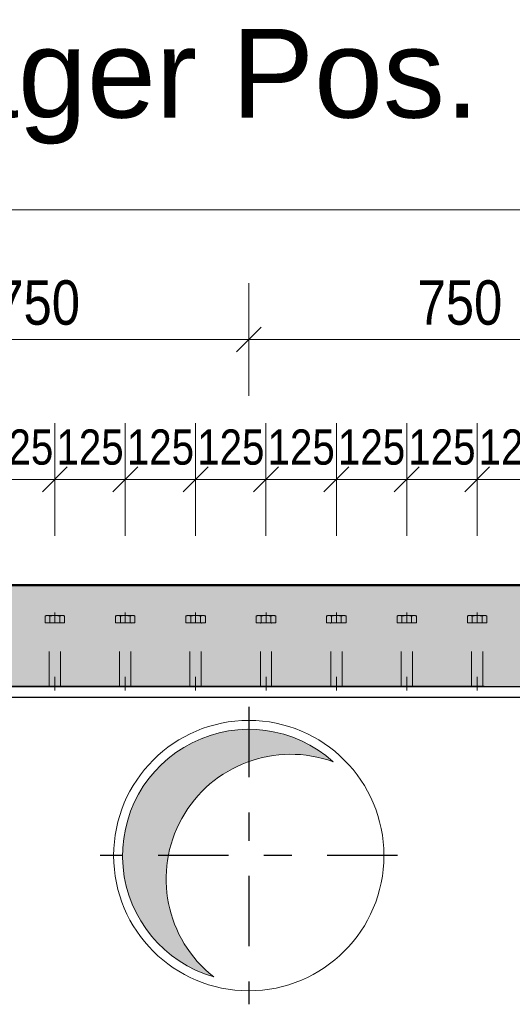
# Model space of a CAD drawing. Header units: millimetres. Extents: x -8.5 to 60.3, y 0 to 42.
# Tile 83 of 109: x 25.4 to 27.2, y 16.3 to 19.8. Entities that reach past the tile are written whole.
import ezdxf

# ---------------------------------------------------------------- set-up
doc = ezdxf.new("R2010")
doc.units = ezdxf.units.MM
doc.linetypes.add('DASHDOT', pattern=[1, 0.5, -0.25, 0, -0.25])
doc.linetypes.add('HIDDEN', pattern=[0.375, 0.25, -0.125])
doc.styles.add('Arial', font='arial.ttf')
doc.styles.add('Arial Narrow', font='ARIALN.TTF')
doc.dimstyles.new('Arch_Strakon_dimstyle', dxfattribs={"dimtxt": 11.25, "dimasz": 1, "dimexe": 1.25, "dimexo": 0.0625, "dimgap": 1, "dimtad": 0, "dimdec": 3, "dimzin": 12, "dimdsep": 46, "dimtxsty": 'Arial Narrow', "dimblk": 'Arrowhead_Tick', "dimsah": 1, "dimcen": 0, "dimse1": 1, "dimse2": 1, "dimclrd": 6, "dimclrt": 3, "dimazin": 0, "dimtfac": 1, "dimtdec": 4, "dimtmove": 0, "dimatfit": 3, "dimldrblk": 'NONE', "dimfxl": 1, "dimtvp": 1, "dimtolj": 1, "dimtzin": 0, "dimlwd": 13, "dimarcsym": 2})

# ---------------------------------------------------------------- blocks, each defined once
blk = doc.blocks.new('Arrowhead_Tick')
at = {"color": 0, "linetype": 'Continuous', "lineweight": -2, "ltscale": 0.5}
for p, q in [((0, 20), (0, -10)), ((-1, 0), (0, 0)), ((10, 0), (0, 0))]:
    blk.add_line(p, q, dxfattribs=at)
at = {"color": 2, "linetype": 'Continuous', "lineweight": 35, "ltscale": 0.5}
blk.add_line((4.42, 4.42), (-4.42, -4.42), dxfattribs=at)
blk = doc.blocks.new('*D32')
at = {"color": 6, "linetype": 'Continuous', "lineweight": 13}
blk.add_line((24.7528, 18.6858), (26.2328, 18.6858), dxfattribs=at)
at = {"layer": 'Defpoints', "color": 0}
for p in [(26.2428, 18.6858), (24.7428, 17.3814), (26.2428, 17.3814)]:
    blk.add_point(p, dxfattribs=at)
at = {"color": 6, "lineweight": 13, "xscale": 0.01, "yscale": 0.01, "zscale": 0.01}
blk.add_blockref('Arrowhead_Tick', (26.2428, 18.6858), dxfattribs=at)
at = {"color": 6, "lineweight": 13, "xscale": 0.01, "yscale": 0.01, "zscale": 0.01, "rotation": 180}
blk.add_blockref('Arrowhead_Tick', (24.7428, 18.6858), dxfattribs=at)
at = {"color": 2, "lineweight": -2, "insert": (25.4928, 18.8162), "char_height": 0.1575, "attachment_point": 5, "style": 'Arial Narrow'}
blk.add_mtext('\\A1;750', dxfattribs=at)
blk = doc.blocks.new('_None')
blk = doc.blocks.new('*D33')
at = {"color": 6, "linetype": 'Continuous', "lineweight": 13}
blk.add_line((26.2528, 18.6858), (27.7328, 18.6858), dxfattribs=at)
at = {"layer": 'Defpoints', "color": 0}
for p in [(27.7428, 18.6858), (26.2428, 17.3814), (27.7428, 17.3814)]:
    blk.add_point(p, dxfattribs=at)
at = {"color": 6, "lineweight": 13, "xscale": 0.01, "yscale": 0.01, "zscale": 0.01}
blk.add_blockref('Arrowhead_Tick', (27.7428, 18.6858), dxfattribs=at)
at = {"color": 6, "lineweight": 13, "xscale": 0.01, "yscale": 0.01, "zscale": 0.01, "rotation": 180}
blk.add_blockref('Arrowhead_Tick', (26.2428, 18.6858), dxfattribs=at)
at = {"color": 2, "lineweight": -2, "insert": (26.9928, 18.8162), "char_height": 0.1575, "attachment_point": 5, "style": 'Arial Narrow'}
blk.add_mtext('\\A1;750', dxfattribs=at)
blk = doc.blocks.new('*D208')
at = {"color": 6, "linetype": 'Continuous', "lineweight": 13}
blk.add_line((25.3139, 18.1894), (25.5439, 18.1894), dxfattribs=at)
at = {"layer": 'Defpoints', "color": 0}
for p in [(25.5539, 18.1894), (25.3039, 17.7162), (25.5539, 17.7162)]:
    blk.add_point(p, dxfattribs=at)
at = {"color": 6, "lineweight": 13, "xscale": 0.01, "yscale": 0.01, "zscale": 0.01}
blk.add_blockref('Arrowhead_Tick', (25.5539, 18.1894), dxfattribs=at)
at = {"color": 6, "lineweight": 13, "xscale": 0.01, "yscale": 0.01, "zscale": 0.01, "rotation": 180}
blk.add_blockref('Arrowhead_Tick', (25.3039, 18.1894), dxfattribs=at)
at = {"color": 3, "lineweight": 35, "insert": (25.4289, 18.3032), "char_height": 0.125, "attachment_point": 5, "style": 'Arial Narrow'}
blk.add_mtext('\\A1;125', dxfattribs=at)
blk = doc.blocks.new('*D209')
at = {"color": 6, "linetype": 'Continuous', "lineweight": 13}
blk.add_line((25.5639, 18.1894), (25.7939, 18.1894), dxfattribs=at)
at = {"layer": 'Defpoints', "color": 0}
for p in [(25.8039, 18.1894), (25.5539, 17.7162), (25.8039, 17.7162)]:
    blk.add_point(p, dxfattribs=at)
at = {"color": 6, "lineweight": 13, "xscale": 0.01, "yscale": 0.01, "zscale": 0.01}
blk.add_blockref('Arrowhead_Tick', (25.8039, 18.1894), dxfattribs=at)
at = {"color": 6, "lineweight": 13, "xscale": 0.01, "yscale": 0.01, "zscale": 0.01, "rotation": 180}
blk.add_blockref('Arrowhead_Tick', (25.5539, 18.1894), dxfattribs=at)
at = {"color": 3, "lineweight": 35, "insert": (25.6789, 18.3032), "char_height": 0.125, "attachment_point": 5, "style": 'Arial Narrow'}
blk.add_mtext('\\A1;125', dxfattribs=at)
blk = doc.blocks.new('*D210')
at = {"color": 6, "linetype": 'Continuous', "lineweight": 13}
blk.add_line((25.8139, 18.1894), (26.0439, 18.1894), dxfattribs=at)
at = {"layer": 'Defpoints', "color": 0}
for p in [(26.0539, 18.1894), (25.8039, 17.7162), (26.0539, 17.7162)]:
    blk.add_point(p, dxfattribs=at)
at = {"color": 6, "lineweight": 13, "xscale": 0.01, "yscale": 0.01, "zscale": 0.01}
blk.add_blockref('Arrowhead_Tick', (26.0539, 18.1894), dxfattribs=at)
at = {"color": 6, "lineweight": 13, "xscale": 0.01, "yscale": 0.01, "zscale": 0.01, "rotation": 180}
blk.add_blockref('Arrowhead_Tick', (25.8039, 18.1894), dxfattribs=at)
at = {"color": 3, "lineweight": 35, "insert": (25.9289, 18.3032), "char_height": 0.125, "attachment_point": 5, "style": 'Arial Narrow'}
blk.add_mtext('\\A1;125', dxfattribs=at)
blk = doc.blocks.new('*D211')
at = {"color": 6, "linetype": 'Continuous', "lineweight": 13}
blk.add_line((26.0639, 18.1894), (26.2939, 18.1894), dxfattribs=at)
at = {"layer": 'Defpoints', "color": 0}
for p in [(26.3039, 18.1894), (26.0539, 17.7162), (26.3039, 17.7162)]:
    blk.add_point(p, dxfattribs=at)
at = {"color": 6, "lineweight": 13, "xscale": 0.01, "yscale": 0.01, "zscale": 0.01}
blk.add_blockref('Arrowhead_Tick', (26.3039, 18.1894), dxfattribs=at)
at = {"color": 6, "lineweight": 13, "xscale": 0.01, "yscale": 0.01, "zscale": 0.01, "rotation": 180}
blk.add_blockref('Arrowhead_Tick', (26.0539, 18.1894), dxfattribs=at)
at = {"color": 3, "lineweight": 35, "insert": (26.1789, 18.3032), "char_height": 0.125, "attachment_point": 5, "style": 'Arial Narrow'}
blk.add_mtext('\\A1;125', dxfattribs=at)
blk = doc.blocks.new('*D212')
at = {"color": 6, "linetype": 'Continuous', "lineweight": 13}
blk.add_line((26.3139, 18.1894), (26.5439, 18.1894), dxfattribs=at)
at = {"layer": 'Defpoints', "color": 0}
for p in [(26.5539, 18.1894), (26.3039, 17.7162), (26.5539, 17.7162)]:
    blk.add_point(p, dxfattribs=at)
at = {"color": 6, "lineweight": 13, "xscale": 0.01, "yscale": 0.01, "zscale": 0.01}
blk.add_blockref('Arrowhead_Tick', (26.5539, 18.1894), dxfattribs=at)
at = {"color": 6, "lineweight": 13, "xscale": 0.01, "yscale": 0.01, "zscale": 0.01, "rotation": 180}
blk.add_blockref('Arrowhead_Tick', (26.3039, 18.1894), dxfattribs=at)
at = {"color": 3, "lineweight": 35, "insert": (26.4289, 18.3032), "char_height": 0.125, "attachment_point": 5, "style": 'Arial Narrow'}
blk.add_mtext('\\A1;125', dxfattribs=at)
blk = doc.blocks.new('*D213')
at = {"color": 6, "linetype": 'Continuous', "lineweight": 13}
blk.add_line((26.5639, 18.1894), (26.7939, 18.1894), dxfattribs=at)
at = {"layer": 'Defpoints', "color": 0}
for p in [(26.8039, 18.1894), (26.5539, 17.7162), (26.8039, 17.7162)]:
    blk.add_point(p, dxfattribs=at)
at = {"color": 6, "lineweight": 13, "xscale": 0.01, "yscale": 0.01, "zscale": 0.01}
blk.add_blockref('Arrowhead_Tick', (26.8039, 18.1894), dxfattribs=at)
at = {"color": 6, "lineweight": 13, "xscale": 0.01, "yscale": 0.01, "zscale": 0.01, "rotation": 180}
blk.add_blockref('Arrowhead_Tick', (26.5539, 18.1894), dxfattribs=at)
at = {"color": 3, "lineweight": 35, "insert": (26.6789, 18.3032), "char_height": 0.125, "attachment_point": 5, "style": 'Arial Narrow'}
blk.add_mtext('\\A1;125', dxfattribs=at)
blk = doc.blocks.new('*D214')
at = {"color": 6, "linetype": 'Continuous', "lineweight": 13}
blk.add_line((26.8139, 18.1894), (27.0439, 18.1894), dxfattribs=at)
at = {"layer": 'Defpoints', "color": 0}
for p in [(27.0539, 18.1894), (26.8039, 17.7162), (27.0539, 17.7162)]:
    blk.add_point(p, dxfattribs=at)
at = {"color": 6, "lineweight": 13, "xscale": 0.01, "yscale": 0.01, "zscale": 0.01}
blk.add_blockref('Arrowhead_Tick', (27.0539, 18.1894), dxfattribs=at)
at = {"color": 6, "lineweight": 13, "xscale": 0.01, "yscale": 0.01, "zscale": 0.01, "rotation": 180}
blk.add_blockref('Arrowhead_Tick', (26.8039, 18.1894), dxfattribs=at)
at = {"color": 3, "lineweight": 35, "insert": (26.9289, 18.3032), "char_height": 0.125, "attachment_point": 5, "style": 'Arial Narrow'}
blk.add_mtext('\\A1;125', dxfattribs=at)
blk = doc.blocks.new('*D216')
at = {"color": 6, "linetype": 'Continuous', "lineweight": 13}
blk.add_line((27.0639, 18.1894), (27.2939, 18.1894), dxfattribs=at)
at = {"layer": 'Defpoints', "color": 0}
for p in [(27.3039, 18.1894), (27.0539, 17.7162), (27.3039, 17.7162)]:
    blk.add_point(p, dxfattribs=at)
at = {"color": 6, "lineweight": 13, "xscale": 0.01, "yscale": 0.01, "zscale": 0.01}
blk.add_blockref('Arrowhead_Tick', (27.3039, 18.1894), dxfattribs=at)
at = {"color": 6, "lineweight": 13, "xscale": 0.01, "yscale": 0.01, "zscale": 0.01, "rotation": 180}
blk.add_blockref('Arrowhead_Tick', (27.0539, 18.1894), dxfattribs=at)
at = {"color": 3, "lineweight": 35, "insert": (27.1789, 18.3032), "char_height": 0.125, "attachment_point": 5, "style": 'Arial Narrow'}
blk.add_mtext('\\A1;125', dxfattribs=at)

msp = doc.modelspace()

# ---------------------------------------------------------------- hatches: boundary and pattern name
at = {"true_color": 0xceffce}
msp.add_hatch(color=254, dxfattribs=at).paths.add_polyline_path([(36.903281, 17.813416), (36.803281, 17.453416), (22.227922, 17.453416), (22.227922, 17.473416), (22.177922, 17.473416), (22.177922, 17.453416), (21.637922, 17.453416), (21.637922, 17.313416), (20.980983, 17.313416), (20.980983, 17.813416)])
at = {"true_color": 0xdfdfdf}
msp.add_hatch(color=254, dxfattribs=at).paths.add_polyline_path([(26.53694, 17.19182), (26.530813, 17.197051), (26.524593, 17.202171), (26.518282, 17.207178), (26.511881, 17.212071), (26.505394, 17.216848), (26.498823, 17.221507), (26.492168, 17.226048), (26.485433, 17.230469), (26.47862, 17.234768), (26.47173, 17.238944), (26.464767, 17.242995), (26.457732, 17.246921), (26.450627, 17.25072), (26.443456, 17.25439), (26.43622, 17.257931), (26.428921, 17.261341), (26.421562, 17.26462), (26.414145, 17.267766), (26.406674, 17.270778), (26.399149, 17.273656), (26.391573, 17.276397), (26.38395, 17.279003), (26.376281, 17.281471), (26.368569, 17.2838), (26.360817, 17.285991), (26.353026, 17.288042), (26.3452, 17.289953), (26.33734, 17.291723), (26.32945, 17.293351), (26.321532, 17.294838), (26.313589, 17.296182), (26.305623, 17.297383), (26.297636, 17.29844), (26.289632, 17.299355), (26.281613, 17.300125), (26.273581, 17.300751), (26.265539, 17.301232), (26.25749, 17.301569), (26.249436, 17.301761), (26.24138, 17.301809), (26.233325, 17.301712), (26.225272, 17.30147), (26.217225, 17.301083), (26.209186, 17.300552), (26.201159, 17.299877), (26.193144, 17.299057), (26.185146, 17.298094), (26.177166, 17.296987), (26.169207, 17.295737), (26.161272, 17.294344), (26.153364, 17.292809), (26.145484, 17.291132), (26.137636, 17.289313), (26.129821, 17.287354), (26.122044, 17.285255), (26.114305, 17.283016), (26.106607, 17.280639), (26.098954, 17.278124), (26.091346, 17.275472), (26.083788, 17.272683), (26.076281, 17.26976), (26.068828, 17.266701), (26.061431, 17.26351), (26.054093, 17.260186), (26.046815, 17.25673), (26.039601, 17.253145), (26.032452, 17.24943), (26.025371, 17.245588), (26.01836, 17.241619), (26.011422, 17.237525), (26.004559, 17.233307), (25.997772, 17.228966), (25.991064, 17.224504), (25.984438, 17.219922), (25.977895, 17.215221), (25.971437, 17.210404), (25.965068, 17.205472), (25.958787, 17.200426), (25.952599, 17.195268), (25.946504, 17.19), (25.940505, 17.184623), (25.934603, 17.179139), (25.928801, 17.17355), (25.9231, 17.167858), (25.917502, 17.162064), (25.912009, 17.156171), (25.906623, 17.15018), (25.901346, 17.144093), (25.896179, 17.137912), (25.891124, 17.131639), (25.886182, 17.125277), (25.881355, 17.118826), (25.876645, 17.11229), (25.872053, 17.105671), (25.867581, 17.09897), (25.86323, 17.09219), (25.859001, 17.085333), (25.854897, 17.078401), (25.850917, 17.071396), (25.847064, 17.064321), (25.843339, 17.057178), (25.839743, 17.049969), (25.836276, 17.042696), (25.832941, 17.035363), (25.829739, 17.027971), (25.826669, 17.020522), (25.823734, 17.01302), (25.820934, 17.005465), (25.818271, 16.997862), (25.815744, 16.990213), (25.813355, 16.982519), (25.811105, 16.974783), (25.808994, 16.967008), (25.807023, 16.959197), (25.805193, 16.951351), (25.803504, 16.943474), (25.801957, 16.935568), (25.800553, 16.927635), (25.79929, 16.919678), (25.798172, 16.9117), (25.797196, 16.903703), (25.796365, 16.89569), (25.795677, 16.887663), (25.795134, 16.879625), (25.794735, 16.871579), (25.794481, 16.863527), (25.794372, 16.855471), (25.794408, 16.847415), (25.794588, 16.839361), (25.794913, 16.831311), (25.795382, 16.823269), (25.795996, 16.815236), (25.796754, 16.807216), (25.797656, 16.79921), (25.798702, 16.791222), (25.799891, 16.783254), (25.801223, 16.775309), (25.802697, 16.767389), (25.804314, 16.759496), (25.806072, 16.751634), (25.807971, 16.743805), (25.81001, 16.736011), (25.812189, 16.728255), (25.814508, 16.72054), (25.816964, 16.712867), (25.819558, 16.70524), (25.822288, 16.697661), (25.825154, 16.690132), (25.828155, 16.682655), (25.83129, 16.675234), (25.834558, 16.66787), (25.837957, 16.660566), (25.841487, 16.653325), (25.845147, 16.646148), (25.848935, 16.639038), (25.85285, 16.631997), (25.856891, 16.625027), (25.861056, 16.618131), (25.865345, 16.611312), (25.869756, 16.60457), (25.874287, 16.597909), (25.878937, 16.59133), (25.883704, 16.584836), (25.888587, 16.578428), (25.893585, 16.57211), (25.898695, 16.565882), (25.903917, 16.559746), (25.909247, 16.553706), (25.914686, 16.547763), (25.92023, 16.541918), (25.925878, 16.536173), (25.931629, 16.530531), (25.93748, 16.524994), (25.94343, 16.519562), (25.949476, 16.514238), (25.955617, 16.509024), (25.961851, 16.50392), (25.968176, 16.49893), (25.974589, 16.494054), (25.981088, 16.489294), (25.987672, 16.484651), (25.994339, 16.480128), (26.001085, 16.475725), (26.00791, 16.471444), (26.01481, 16.467286), (26.021784, 16.463253), (26.02883, 16.459346), (26.035944, 16.455566), (26.043125, 16.451915), (26.050371, 16.448393), (26.057678, 16.445002), (26.065046, 16.441742), (26.072471, 16.438616), (26.07995, 16.435623), (26.087483, 16.432766), (26.095065, 16.430044), (26.102695, 16.427459), (26.110371, 16.425011), (26.118089, 16.422701), (26.112067, 16.427524), (26.10613, 16.43245), (26.10028, 16.437479), (26.094518, 16.442609), (26.088846, 16.447839), (26.083267, 16.453167), (26.077781, 16.458592), (26.072391, 16.464111), (26.067098, 16.469723), (26.061903, 16.475427), (26.056808, 16.48122), (26.051816, 16.487102), (26.046926, 16.493069), (26.042142, 16.499121), (26.037463, 16.505255), (26.032893, 16.51147), (26.028431, 16.517764), (26.024079, 16.524134), (26.01984, 16.53058), (26.015713, 16.537098), (26.011701, 16.543687), (26.007804, 16.550346), (26.004023, 16.557071), (26.000361, 16.563861), (25.996817, 16.570713), (25.993394, 16.577627), (25.990091, 16.584599), (25.98691, 16.591628), (25.983853, 16.598711), (25.980919, 16.605846), (25.97811, 16.613031), (25.975427, 16.620264), (25.972871, 16.627543), (25.970441, 16.634865), (25.96814, 16.642229), (25.965967, 16.649631), (25.963924, 16.65707), (25.96201, 16.664544), (25.960228, 16.67205), (25.958576, 16.679586), (25.957056, 16.68715), (25.955668, 16.694738), (25.954412, 16.70235), (25.95329, 16.709983), (25.9523, 16.717634), (25.951445, 16.725301), (25.950722, 16.732982), (25.950134, 16.740674), (25.94968, 16.748376), (25.949361, 16.756084), (25.949176, 16.763796), (25.949125, 16.771511), (25.949208, 16.779225), (25.949427, 16.786937), (25.949779, 16.794644), (25.950266, 16.802343), (25.950887, 16.810033), (25.951642, 16.81771), (25.952531, 16.825374), (25.953553, 16.833021), (25.954708, 16.840648), (25.955996, 16.848255), (25.957416, 16.855838), (25.958969, 16.863395), (25.960653, 16.870923), (25.962467, 16.878422), (25.964413, 16.885887), (25.966488, 16.893318), (25.968692, 16.900711), (25.971025, 16.908064), (25.973486, 16.915376), (25.976073, 16.922644), (25.978787, 16.929866), (25.981627, 16.937039), (25.984591, 16.944161), (25.987679, 16.951231), (25.990889, 16.958246), (25.994222, 16.965204), (25.997675, 16.972103), (26.001248, 16.978941), (26.004939, 16.985715), (26.008748, 16.992424), (26.012674, 16.999065), (26.016714, 17.005637), (26.020869, 17.012138), (26.025136, 17.018565), (26.029514, 17.024917), (26.034003, 17.031191), (26.0386, 17.037387), (26.043305, 17.043501), (26.048115, 17.049532), (26.05303, 17.055479), (26.058048, 17.061339), (26.063167, 17.06711), (26.068386, 17.072792), (26.073703, 17.078382), (26.079117, 17.083878), (26.084626, 17.089279), (26.090228, 17.094583), (26.095922, 17.099788), (26.101706, 17.104894), (26.107577, 17.109898), (26.113535, 17.114799), (26.119578, 17.119595), (26.125703, 17.124286), (26.131909, 17.128868), (26.138194, 17.133342), (26.144556, 17.137706), (26.150994, 17.141958), (26.157504, 17.146097), (26.164085, 17.150122), (26.170736, 17.154032), (26.177454, 17.157825), (26.184237, 17.161501), (26.191083, 17.165058), (26.197989, 17.168495), (26.204955, 17.171811), (26.211978, 17.175005), (26.219055, 17.178076), (26.226184, 17.181024), (26.233364, 17.183846), (26.240592, 17.186543), (26.247866, 17.189114), (26.255183, 17.191558), (26.262542, 17.193873), (26.269941, 17.19606), (26.277376, 17.198118), (26.284846, 17.200045), (26.292349, 17.201843), (26.299881, 17.203509), (26.307442, 17.205044), (26.315028, 17.206446), (26.322638, 17.207716), (26.330268, 17.208854), (26.337917, 17.209858), (26.345583, 17.210729), (26.353262, 17.211465), (26.360953, 17.212068), (26.368654, 17.212537), (26.376361, 17.212872), (26.384073, 17.213072), (26.391788, 17.213137), (26.399502, 17.213069), (26.407214, 17.212865), (26.414922, 17.212528), (26.422622, 17.212056), (26.430313, 17.211449), (26.437992, 17.210709), (26.445657, 17.209835), (26.453306, 17.208828), (26.460936, 17.207688), (26.468545, 17.206414), (26.47613, 17.205008), (26.48369, 17.203471), (26.491222, 17.201801), (26.498724, 17.200001), (26.506193, 17.19807), (26.513628, 17.196009), (26.521025, 17.193819), (26.528383, 17.191501), (26.5357, 17.189054), (26.542973, 17.18648)])

# ---------------------------------------------------------------- linework, layer by layer
at = {"color": 6, "linetype": 'Continuous', "lineweight": 13, "ltscale": 0.5}
msp.add_line((22.077922, 19.146539), (37.403281, 19.146539), dxfattribs=at)
at = {"color": 4, "linetype": 'Continuous', "lineweight": 50}
for p, q in [((20.980983, 17.813416), (36.903281, 17.813416)), ((22.205328, 17.813416), (27.079241, 17.813416))]:
    msp.add_line(p, q, dxfattribs=at)
at = {"color": 6, "linetype": 'HIDDEN', "lineweight": 13, "ltscale": 0.5}
for p, q in [((25.519281, 17.680168), (25.519281, 17.703847)), ((25.527941, 17.706168), (25.579903, 17.706168)), ((25.536601, 17.703847), (25.536601, 17.680168)), ((25.553922, 17.716168), (25.553922, 17.680168)), ((25.571242, 17.680168), (25.571242, 17.703832)), ((25.588563, 17.680168), (25.588563, 17.703832)), ((25.769281, 17.680168), (25.769281, 17.703847)), ((25.777941, 17.706168), (25.829903, 17.706168)), ((25.786601, 17.703847), (25.786601, 17.680168)), ((25.803922, 17.716168), (25.803922, 17.680168)), ((25.821242, 17.680168), (25.821242, 17.703832)), ((25.838563, 17.680168), (25.838563, 17.703832)), ((26.019281, 17.680168), (26.019281, 17.703847)), ((26.027941, 17.706168), (26.079903, 17.706168)), ((26.036601, 17.703847), (26.036601, 17.680168)), ((26.053922, 17.716168), (26.053922, 17.680168)), ((26.071242, 17.680168), (26.071242, 17.703832)), ((26.088563, 17.680168), (26.088563, 17.703832)), ((26.269281, 17.680168), (26.269281, 17.703847)), ((26.277941, 17.706168), (26.329903, 17.706168)), ((26.286601, 17.703847), (26.286601, 17.680168)), ((26.303922, 17.716168), (26.303922, 17.680168)), ((26.321242, 17.680168), (26.321242, 17.703832)), ((26.338563, 17.680168), (26.338563, 17.703832)), ((26.519281, 17.680168), (26.519281, 17.703847)), ((26.527941, 17.706168), (26.579903, 17.706168)), ((26.536601, 17.703847), (26.536601, 17.680168)), ((26.553922, 17.716168), (26.553922, 17.680168)), ((26.571242, 17.680168), (26.571242, 17.703832)), ((26.588563, 17.680168), (26.588563, 17.703832)), ((26.769281, 17.680168), (26.769281, 17.703847)), ((26.777941, 17.706168), (26.829903, 17.706168)), ((26.786601, 17.703847), (26.786601, 17.680168)), ((26.803922, 17.716168), (26.803922, 17.680168)), ((26.821242, 17.680168), (26.821242, 17.703832)), ((26.838563, 17.680168), (26.838563, 17.703832)), ((27.019281, 17.680168), (27.019281, 17.703847)), ((27.027941, 17.706168), (27.079903, 17.706168)), ((27.036601, 17.703847), (27.036601, 17.680168)), ((27.053922, 17.716168), (27.053922, 17.680168)), ((27.071242, 17.680168), (27.071242, 17.703832)), ((27.088563, 17.680168), (27.088563, 17.703832)), ((25.588563, 17.680168), (25.519281, 17.680168)), ((25.575922, 17.680168), (25.531922, 17.680168)), ((25.533922, 17.453416), (25.533922, 17.678168)), ((25.573922, 17.453416), (25.573922, 17.678168)), ((25.838563, 17.680168), (25.769281, 17.680168)), ((25.825922, 17.680168), (25.781922, 17.680168)), ((25.783922, 17.453416), (25.783922, 17.678168)), ((25.823922, 17.453416), (25.823922, 17.678168)), ((26.088563, 17.680168), (26.019281, 17.680168)), ((26.075922, 17.680168), (26.031922, 17.680168)), ((26.033922, 17.453416), (26.033922, 17.678168)), ((26.073922, 17.453416), (26.073922, 17.678168)), ((26.338563, 17.680168), (26.269281, 17.680168)), ((26.325922, 17.680168), (26.281922, 17.680168)), ((26.283922, 17.453416), (26.283922, 17.678168)), ((26.323922, 17.453416), (26.323922, 17.678168)), ((26.588563, 17.680168), (26.519281, 17.680168)), ((26.575922, 17.680168), (26.531922, 17.680168)), ((26.533922, 17.453416), (26.533922, 17.678168)), ((26.573922, 17.453416), (26.573922, 17.678168)), ((26.838563, 17.680168), (26.769281, 17.680168)), ((26.825922, 17.680168), (26.781922, 17.680168)), ((26.783922, 17.453416), (26.783922, 17.678168)), ((26.823922, 17.453416), (26.823922, 17.678168)), ((27.088563, 17.680168), (27.019281, 17.680168)), ((27.075922, 17.680168), (27.031922, 17.680168)), ((27.033922, 17.453416), (27.033922, 17.678168)), ((27.073922, 17.453416), (27.073922, 17.678168)), ((25.533922, 17.453416), (25.533922, 17.487635)), ((25.553922, 17.453416), (25.553922, 17.487635)), ((25.553922, 17.487635), (25.553922, 17.440168)), ((25.573922, 17.453416), (25.573922, 17.487635)), ((25.783922, 17.453416), (25.783922, 17.487635)), ((25.803922, 17.453416), (25.803922, 17.487635)), ((25.803922, 17.487635), (25.803922, 17.440168)), ((25.823922, 17.453416), (25.823922, 17.487635)), ((26.033922, 17.453416), (26.033922, 17.487635)), ((26.053922, 17.453416), (26.053922, 17.487635)), ((26.053922, 17.487635), (26.053922, 17.440168)), ((26.073922, 17.453416), (26.073922, 17.487635)), ((26.283922, 17.453416), (26.283922, 17.487635)), ((26.303922, 17.453416), (26.303922, 17.487635)), ((26.303922, 17.487635), (26.303922, 17.440168)), ((26.323922, 17.453416), (26.323922, 17.487635)), ((26.533922, 17.453416), (26.533922, 17.487635)), ((26.553922, 17.453416), (26.553922, 17.487635)), ((26.553922, 17.487635), (26.553922, 17.440168)), ((26.573922, 17.453416), (26.573922, 17.487635)), ((26.783922, 17.453416), (26.783922, 17.487635)), ((26.803922, 17.453416), (26.803922, 17.487635)), ((26.803922, 17.487635), (26.803922, 17.440168)), ((26.823922, 17.453416), (26.823922, 17.487635)), ((27.033922, 17.453416), (27.033922, 17.487635)), ((27.053922, 17.453416), (27.053922, 17.487635)), ((27.053922, 17.487635), (27.053922, 17.440168)), ((27.073922, 17.453416), (27.073922, 17.487635)), ((25.573922, 17.453416), (25.533922, 17.453416)), ((25.823922, 17.453416), (25.783922, 17.453416)), ((26.073922, 17.453416), (26.033922, 17.453416)), ((26.323922, 17.453416), (26.283922, 17.453416)), ((26.573922, 17.453416), (26.533922, 17.453416)), ((26.823922, 17.453416), (26.783922, 17.453416)), ((27.073922, 17.453416), (27.033922, 17.453416))]:
    msp.add_line(p, q, dxfattribs=at)
at = {"color": 3, "linetype": 'Continuous', "lineweight": 25}
for p, q in [((27.079241, 17.453416), (22.205328, 17.453416)), ((22.227922, 17.453416), (36.803281, 17.453416)), ((22.205328, 17.415416), (27.079241, 17.415416)), ((22.227922, 17.415416), (36.803281, 17.415416))]:
    msp.add_line(p, q, dxfattribs=at)
at = {"color": 10, "linetype": 'DASHDOT', "ltscale": 0.5}
for p, q in [((26.242763, 17.381416), (26.242763, 16.325416)), ((26.770763, 16.853416), (25.714763, 16.853416))]:
    msp.add_line(p, q, dxfattribs=at)
at = {"color": 5, "linetype": 'Continuous', "lineweight": 18}
msp.add_circle((26.242763, 16.853416), 0.48, dxfattribs=at)
at = {"color": 6, "linetype": 'HIDDEN', "lineweight": 13, "ltscale": 0.5}
for centre, radius, start, end in [((25.527941, 17.688847), 0.01732, 59.99927, 120.000728), ((25.553922, 17.639246), 0.066867, 74.987632, 105.009015), ((25.579903, 17.688847), 0.017307, 59.974265, 120.025735), ((25.777941, 17.688847), 0.01732, 59.99927, 120.000728), ((25.803922, 17.639246), 0.066867, 74.987632, 105.009015), ((25.829903, 17.688847), 0.017307, 59.974265, 120.025735), ((26.027941, 17.688847), 0.01732, 59.99927, 120.000728), ((26.053922, 17.639246), 0.066867, 74.987632, 105.009015), ((26.079903, 17.688847), 0.017307, 59.974265, 120.025735), ((26.277941, 17.688847), 0.01732, 59.99927, 120.000728), ((26.303922, 17.639246), 0.066867, 74.987632, 105.009015), ((26.329903, 17.688847), 0.017307, 59.974265, 120.025735), ((26.527941, 17.688847), 0.01732, 59.99927, 120.000728), ((26.553922, 17.639246), 0.066867, 74.987632, 105.009015), ((26.579903, 17.688847), 0.017307, 59.974265, 120.025735), ((26.777941, 17.688847), 0.01732, 59.99927, 120.000728), ((26.803922, 17.639246), 0.066867, 74.987632, 105.009015), ((26.829903, 17.688847), 0.017307, 59.974265, 120.025735), ((27.027941, 17.688847), 0.01732, 59.99927, 120.000728), ((27.053922, 17.639246), 0.066867, 74.987632, 105.009015), ((27.079903, 17.688847), 0.017307, 59.974265, 120.025735), ((25.531922, 17.678168), 0.002, 0, 90.000019), ((25.575922, 17.678168), 0.002, 90, 180), ((25.781922, 17.678168), 0.002, 0, 90.000019), ((25.825922, 17.678168), 0.002, 90, 180), ((26.031922, 17.678168), 0.002, 0, 90.000019), ((26.075922, 17.678168), 0.002, 90, 180), ((26.281922, 17.678168), 0.002, 0, 90.000019), ((26.325922, 17.678168), 0.002, 90, 180), ((26.531922, 17.678168), 0.002, 0, 90.000019), ((26.575922, 17.678168), 0.002, 90, 180), ((26.781922, 17.678168), 0.002, 0, 90.000019), ((26.825922, 17.678168), 0.002, 90, 180), ((27.031922, 17.678168), 0.002, 0, 90.000019), ((27.075922, 17.678168), 0.002, 90, 180)]:
    msp.add_arc(centre, radius, start, end, dxfattribs=at)
at = {"color": 9, "linetype": 'Continuous', "lineweight": 0}
for centre, radius, start, end in [((26.242763, 16.853416), 0.448395, 47.969881, 253.856497), ((26.391696, 16.770565), 0.442572, 70.012643, 231.813735)]:
    msp.add_arc(centre, radius, start, end, dxfattribs=at)

# ---------------------------------------------------------------- texts
at = {"color": 1, "lineweight": 70, "style": 'Arial'}
msp.add_text('Verbundträger Pos. 111   IPE 600 mit Auflagerträger HEM 180', height=0.315, dxfattribs=at).set_placement((23.245989, 19.473852))

# ---------------------------------------------------------------- dimensions: what is measured, and where the dimension line sits
at = {"lineweight": -2}
for base, p1, p2, picture, middle in [((26.242763, 18.685756), (24.742763, 17.381416), (26.242763, 17.381416), '*D32', (25.492763, 18.685756)), ((27.742763, 18.685756), (26.242763, 17.381416), (27.742763, 17.381416), '*D33', (26.992763, 18.685756))]:
    dim = msp.add_linear_dim(base=base, p1=p1, p2=p2, text='750', dimstyle='Arch_Strakon_dimstyle', override={"dimscale": 0.01, "dimtxt": 15.75, "dimasz": 1, "dimgap": 5, "dimtad": 1, "dimjust": 0, "dimtih": 0, "dimtoh": 0, "dimdec": 2, "dimdsep": 46, "dimtxsty": 'Arial Narrow', "dimclrd": 6, "dimclrt": 2, "dimtix": 1, "dimtofl": 255, "dimtmove": 0, "dimatfit": 2, "dimfxl": 0, "dimfxlon": 0, "dimtvp": 31.746032, "dimlwd": 13}, dxfattribs=at)
    dim.commit()
    dim.dimension.update_dxf_attribs({"geometry": picture, "text_midpoint": middle, "dimtype": 160})
at = {"lineweight": 35}
for base, p1, p2, picture, middle in [((25.553922, 18.18943), (25.303922, 17.716168), (25.553922, 17.716168), '*D208', (25.428922, 18.18943)), ((25.803922, 18.18943), (25.553922, 17.716168), (25.803922, 17.716168), '*D209', (25.678922, 18.18943)), ((26.053922, 18.18943), (25.803922, 17.716168), (26.053922, 17.716168), '*D210', (25.928922, 18.18943)), ((26.303922, 18.18943), (26.053922, 17.716168), (26.303922, 17.716168), '*D211', (26.178922, 18.18943)), ((26.553922, 18.18943), (26.303922, 17.716168), (26.553922, 17.716168), '*D212', (26.428922, 18.18943)), ((26.803922, 18.18943), (26.553922, 17.716168), (26.803922, 17.716168), '*D213', (26.678922, 18.18943)), ((27.053922, 18.18943), (26.803922, 17.716168), (27.053922, 17.716168), '*D214', (26.928922, 18.18943)), ((27.303922, 18.18943), (27.053922, 17.716168), (27.303922, 17.716168), '*D216', (27.178922, 18.18943))]:
    dim = msp.add_linear_dim(base=base, p1=p1, p2=p2, text='125', dimstyle='Arch_Strakon_dimstyle', override={"dimscale": 0.01, "dimtxt": 12.5, "dimasz": 1, "dimgap": 5, "dimtad": 1, "dimjust": 0, "dimtih": 0, "dimtoh": 0, "dimdec": 3, "dimdsep": 46, "dimtxsty": 'Arial Narrow', "dimclrd": 6, "dimclrt": 3, "dimtix": 1, "dimtofl": 255, "dimtmove": 0, "dimatfit": 2, "dimfxl": 0, "dimfxlon": 0, "dimtvp": 40, "dimlwd": 13}, dxfattribs=at)
    dim.commit()
    dim.dimension.update_dxf_attribs({"geometry": picture, "text_midpoint": middle, "dimtype": 160})

doc.saveas('drawing.dxf')
